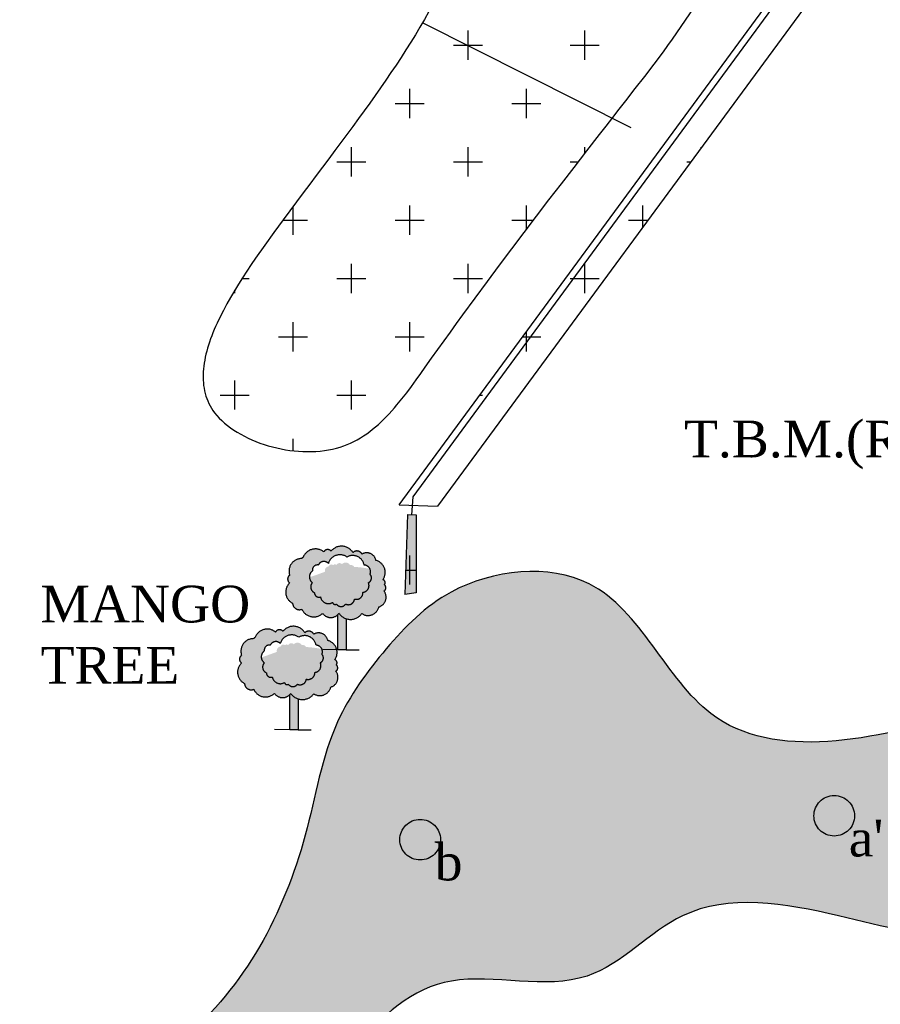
# Model space of a CAD drawing. Header units: millimetres. Extents: x 10604 to 12234, y -294 to 1108.
# Tile 3 of 10: x 10907 to 11188, y 182 to 504. Entities that reach past the tile are written whole.
import ezdxf

# ---------------------------------------------------------------- set-up
doc = ezdxf.new("R2010")
doc.units = ezdxf.units.MM
doc.linetypes.add('ACAD_ISO10W100', pattern=[18, 12, -3, 0, -3])
doc.styles.get("Standard").update_dxf_attribs({"font": 'times.ttf', "height": 6})

msp = doc.modelspace()

# ---------------------------------------------------------------- hatches: boundary and pattern name
at = {"linetype": 'ACAD_ISO10W100', "ltscale": 100}
h = msp.add_hatch(dxfattribs=at)
h.set_pattern_fill('CROSS', color=256, scale=3, style=0)
h.set_pattern_definition([(0, (0, 0), (19.05, 19.05), [9.524999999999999, -28.575]), (90, (4.762499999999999, -4.762499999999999), (-19.05, 19.05), [9.524999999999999, -28.575])])
edge = h.paths.add_edge_path()
edge.add_spline(control_points=[(11112.51585961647, 681.8695266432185), (11118.97930193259, 660.2640212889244), (11124.08143629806, 608.1799113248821), (11155.21152514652, 540.8803248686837), (11096.31107016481, 465.7507773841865), (11054.53465164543, 411.7704224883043), (11015.10205968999, 354.6585615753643), (10947.88282810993, 374.718447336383), (11004.97443399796, 455.6492985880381), (11048.95612794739, 509.0687941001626), (11068.62410019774, 579.2045921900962), (11071.60659075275, 646.429863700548), (11002.32032277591, 679.314728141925), (11019.55390001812, 722.4475823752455), (11025.76750413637, 737.9992276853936)], knot_values=[114.572799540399, 114.572799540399, 114.572799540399, 114.572799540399, 181.9529653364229, 249.7234751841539, 326.1174300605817, 435.027948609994, 474.3407703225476, 515.8021843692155, 582.6378754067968, 683.0913322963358, 754.4609894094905, 793.9131955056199, 874.2858735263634, 919.6039516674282, 919.6039516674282, 919.6039516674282, 919.6039516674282], degree=3, periodic=0)
edge.add_spline(control_points=[(11025.76750413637, 737.9992276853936), (11050.85195197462, 734.3375879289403), (11092.61137656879, 728.2418599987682), (11108.12727922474, 696.5393407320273), (11112.51585961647, 681.8695266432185)], knot_values=[0, 0, 0, 0, 68.82267755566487, 114.572799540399, 114.572799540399, 114.572799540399, 114.572799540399], degree=3, periodic=0)
edge.add_line((11112.51585961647, 681.8695266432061), (11113.24191390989, 703.1872369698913))
edge.add_line((11113.24191390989, 703.1872369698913), (11110.55186925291, 708.9913954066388))
edge.add_line((11110.55186925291, 708.9913954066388), (11114.93491932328, 708.8349862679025))
edge.add_line((11114.93491932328, 708.8349862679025), (11115.12394368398, 711.6786368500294))
edge.add_line((11115.12394368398, 711.6786368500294), (11116.46722885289, 708.7803058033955))
edge.add_line((11116.46722885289, 708.7803058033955), (11123.10265192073, 708.5435207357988))
edge.add_line((11123.10265192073, 708.5435207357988), (11195.86977690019, 551.5379776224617))
edge.add_line((11195.86977690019, 551.5379776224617), (11043.79839306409, 344.6802910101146))
edge.add_line((11043.79839306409, 344.6802910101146), (11035.63066046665, 344.9717565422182))
edge.add_line((11035.63066046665, 344.9717565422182), (11035.42758633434, 341.9167435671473))
edge.add_line((11035.42758633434, 341.9167435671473), (11036.82757248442, 341.8685971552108))
edge.add_line((11036.82757248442, 341.8685971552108), (11036.82757248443, 316.389633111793))
edge.add_line((11036.82757248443, 316.389633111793), (11033.13936175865, 315.8852845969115))
edge.add_line((11033.13936175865, 315.8852845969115), (11034.02760018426, 341.9648899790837))
edge.add_line((11034.02760018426, 341.9648899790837), (11035.42758633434, 341.9167435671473))
edge.add_line((11035.42758633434, 341.9167435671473), (11035.63066046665, 344.9717565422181))
edge.add_line((11035.63066046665, 344.9717565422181), (11031.24761039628, 345.1281656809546))
edge.add_line((11031.24761039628, 345.1281656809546), (11183.31899423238, 551.9858522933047))
edge.add_line((11183.31899423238, 551.9858522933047), (11113.24191390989, 703.187236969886))
edge.add_line((11113.24191390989, 703.187236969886), (11112.51585961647, 681.8695266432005))
h.paths.add_polyline_path([(11187.89106866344, 554.6730937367), (11187.70204430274, 551.829443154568), (11185.84916758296, 551.8955630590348)], flags=16)
h = msp.add_hatch(color=256, dxfattribs=at)
h.set_gradient(color1=(0, 0, 255), one_color=1, tint=1, name='INVSPHERICAL')
edge = h.paths.add_edge_path()
edge.add_spline(control_points=[(11994.58054372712, 729.8497831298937), (11958.9224321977, 717.3160325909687), (11892.83332543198, 694.0858517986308), (11797.32685546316, 713.9442132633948), (11715.18160343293, 658.7239849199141), (11617.39899021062, 703.944394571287), (11531.39653568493, 659.6402079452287), (11424.23079758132, 689.0995387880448), (11423.27451110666, 570.5803352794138), (11434.2893695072, 499.8838621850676), (11438.95871008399, 410.4070223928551), (11439.31265145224, 357.7841901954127), (11426.82896181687, 279.9859500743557), (11364.8937760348, 299.7743258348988), (11327.10897240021, 301.4858994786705), (11322.28287946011, 301.5046882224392)], knot_values=[0, 0, 0, 0, 111.8566492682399, 207.3162520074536, 275.2504661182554, 387.0800430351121, 483.8169888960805, 566.1572179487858, 636.2808237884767, 761.2089069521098, 808.954717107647, 899.0411678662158, 929.2399148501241, 1019.517027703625, 1033.1862673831, 1033.1862673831, 1033.1862673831, 1033.1862673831], degree=3, periodic=0)
edge.add_line((11322.28287946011, 301.504688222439), (11317.61228334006, 228.2183874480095))
edge.add_line((11317.61228334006, 228.2183874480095), (11318.5481947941, 218.5657131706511))
edge.add_spline(control_points=[(11318.54819479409, 218.5657131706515), (11331.99283921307, 215.9789816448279), (11364.52201894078, 206.0956031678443), (11409.74663970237, 189.8063323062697), (11466.15800862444, 164.6563953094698), (11555.5630347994, 178.4147059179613), (11544.62065870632, 258.2099213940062), (11535.46463563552, 307.9710690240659), (11526.21494249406, 358.0214493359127), (11521.54255733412, 403.9369246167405), (11505.83993316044, 453.8377481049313), (11508.85379731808, 497.999004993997), (11528.07858572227, 532.7648414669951), (11557.18404700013, 565.7511115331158), (11614.77257608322, 548.6490624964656), (11627.57853170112, 592.6183538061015), (11659.57174942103, 606.434551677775), (11693.95538317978, 601.4548616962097), (11736.75361092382, 603.5131639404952), (11795.6868892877, 627.8224942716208), (11863.2556368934, 626.0997531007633), (11937.8996171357, 637.1336904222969), (11978.47713712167, 647.7506229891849), (12004.77103870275, 654.6303085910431)], knot_values=[0, 0, 0, 0, 40.34676076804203, 97.94532730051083, 144.6304597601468, 231.3851607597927, 295.3955214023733, 347.3860324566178, 390.3832426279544, 446.5928533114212, 485.5806910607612, 547.2237563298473, 571.1538924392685, 605.0902206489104, 671.3650207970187, 695.670919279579, 726.456903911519, 766.0809333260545, 799.5135396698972, 853.652385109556, 954.2959350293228, 998.5348224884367, 1079.971676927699, 1079.971676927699, 1079.971676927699, 1079.971676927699], degree=3, periodic=0)
edge.add_line((12004.77103870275, 654.6303085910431), (11994.58054372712, 729.8497831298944))
edge = h.paths.add_edge_path()
edge.add_spline(control_points=[(10674.56440109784, 70.38465197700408), (10654.52706393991, 68.24382179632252), (10616.02323048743, 64.12999329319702), (10647.17371583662, 9.245536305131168), (10666.67295942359, -55.90507785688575), (10769.8340724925, -57.82905278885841), (10857.09815375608, -20.56537033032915), (10917.65700030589, 58.51480148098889), (10990.47747809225, 114.3373459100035), (11030.16557778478, 201.9329330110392), (11093.20465364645, 182.2649562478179), (11125.45762086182, 220.3861983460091), (11172.99207103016, 212.3319745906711), (11221.25466279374, 198.1252067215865), (11258.36546209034, 218.6210279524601), (11282.83324859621, 221.2430238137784), (11289.38080094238, 221.3601299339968)], knot_values=[1109.183328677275, 1109.183328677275, 1109.183328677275, 1109.183328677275, 1155.927711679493, 1199.007536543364, 1252.536057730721, 1361.161953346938, 1439.773648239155, 1541.929438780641, 1645.931569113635, 1729.447296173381, 1773.770662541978, 1810.627294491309, 1861.482277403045, 1904.635833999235, 1959.164737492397, 1978.932404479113, 1978.932404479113, 1978.932404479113, 1978.932404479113], degree=3, periodic=0)
edge.add_line((11289.38080094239, 221.3601299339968), (11281.76775371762, 296.889832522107))
edge.add_spline(control_points=[(11281.76775371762, 296.8898325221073), (11260.02567418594, 292.0273719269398), (11214.92106864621, 274.7339396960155), (11130.27302210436, 256.0185857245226), (11103.84815973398, 328.4343396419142), (11050.42067944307, 322.8586074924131), (11026.51471724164, 298.5489672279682), (11007.35880189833, 272.2979324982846), (11000.18030993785, 224.1526448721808), (10974.79005244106, 175.8723001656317), (10920.67448628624, 146.9207464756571), (10897.45840210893, 98.77177691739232), (10845.678761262, 47.36310000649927), (10785.95476464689, -1.953950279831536), (10689.92274520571, 5.398746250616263), (10679.10746447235, 51.16154523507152), (10674.56440109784, 70.38465197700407)], knot_values=[1074.216300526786, 1074.216300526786, 1074.216300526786, 1074.216300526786, 1143.754260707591, 1225.92393931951, 1284.03145061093, 1329.170007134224, 1357.336594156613, 1385.991266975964, 1424.555739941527, 1501.787620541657, 1537.82989442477, 1604.060884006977, 1654.67882239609, 1756.937764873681, 1832.327655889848, 1886.933711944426, 1886.933711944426, 1886.933711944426, 1886.933711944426], degree=3, periodic=0)
h = msp.add_hatch(color=256, dxfattribs=at)
h.set_gradient(color1=(101, 20, 6), one_color=1, tint=1, name='INVSPHERICAL')
h.paths.add_polyline_path([(11036.82757248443, 341.8685971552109), (11034.02760018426, 341.9648899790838), (11033.13936175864, 315.8852845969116), (11036.82757248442, 316.389633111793)])
h = msp.add_hatch(color=256, dxfattribs=at)
h.set_gradient(color1=(0, 255, 0), one_color=1, tint=1, name='INVSPHERICAL')
h.paths.add_polyline_path([(10996.49792886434, 313.0082231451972, 0.5205670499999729), (10999.52045161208, 311.0757590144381, 0.5205670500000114), (11006.29090096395, 309.7471904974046, 0.52056705), (11011.61054093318, 309.747190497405, 0.5205670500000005), (11019.10639748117, 309.6264116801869, 0.5205670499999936), (11024.66784040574, 311.8004334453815, 0.5205670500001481), (11026.3604527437, 316.9939294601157, 0.5205670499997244), (11026.48135338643, 319.0471716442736, 0.5205670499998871), (11025.99774914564, 320.7380773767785, 0.5205670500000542), (11023.70063192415, 327.0185842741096, 0.5205670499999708), (11019.10639748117, 329.0718272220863, 0.520567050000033), (11016.20477704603, 329.5549424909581, 0.5205670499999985), (11009.07162242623, 330.0380585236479, 0.5205670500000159), (11006.65360456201, 329.7965008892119, 0.52056704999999), (10999.88315354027, 327.8640367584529, 0.5205670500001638), (10999.52045161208, 327.622479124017, 0.5205670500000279), (10995.53072038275, 322.1874254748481, 0.5205670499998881), (10995.53072038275, 319.6510664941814, 0.5205670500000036)])
h.paths.add_polyline_path([(11002.96971600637, 319.7389583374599, -0.5205670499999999), (11002.96971600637, 323.5799424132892, -0.52056705), (11004.89214660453, 325.5004336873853, -0.52056705), (11008.18774239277, 326.0491456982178, -0.5205670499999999), (11014.22966689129, 328.1068157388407, -0.52056705), (11019.85964316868, 325.5004336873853, -0.5205670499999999), (11021.78207376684, 322.4825183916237, -0.52056705), (11021.23280835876, 319.7389583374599, -0.52056705), (11019.44769327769, 316.5838650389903, -0.5205670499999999), (11016.70136456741, 314.3890169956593, -0.52056705), (11013.81771867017, 312.7428809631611, -0.5205670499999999), (11010.79675558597, 312.7428809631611, -0.5205670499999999), (11009.56090758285, 313.2915929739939, -0.5205670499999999), (11005.57872919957, 315.0749070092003, -0.52056705), (11003.65629860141, 316.4466870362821, -0.5205670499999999)], flags=16)
h.paths.add_polyline_path([(11006.63112136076, 319.2750645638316, -0.5205670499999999), (11006.63112136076, 321.031318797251, -0.5205670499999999), (11007.15377897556, 323.1198371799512, -0.5205670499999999), (11008.29412012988, 325.0659568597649, -0.52056705), (11009.76706203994, 325.4931537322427, -0.5205670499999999), (11010.76486096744, 325.4931537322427, -0.5205670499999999), (11012.61791659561, 325.7779519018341, -0.5205670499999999), (11015.23119965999, 325.4931537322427, -0.5205670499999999), (11016.75165620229, 324.1640963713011, -0.52056705), (11017.0367423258, 322.9299717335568, -0.52056705), (11016.514084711, 321.1262515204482, -0.5205670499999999), (11015.99142876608, 319.939592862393, -0.5205670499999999), (11014.99362983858, 318.2782713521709, -0.52056705), (11013.18808717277, 316.5694838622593, -0.52056705), (11010.71734633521, 316.6169498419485, -0.52056705), (11007.81897714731, 317.7086757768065, -0.52056705), (11007.15377897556, 318.0884066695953, -0.52056705)], flags=0)
h = msp.add_hatch(color=256, dxfattribs=at)
h.set_gradient(color1=(0, 255, 0), one_color=1, tint=1, name='INVSPHERICAL')
h.paths.add_polyline_path([(11013.8118440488, 322.6486267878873, 0.5205670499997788), (11012.06369165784, 322.9523470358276, 0.5205670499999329), (11010.69557283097, 320.2188686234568, 0.5205670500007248), (11011.07560639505, 319.8392186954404, 0.5205670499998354), (11013.27979839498, 320.0670084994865, 0.5205670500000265), (11014.03986385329, 321.3578176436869, 0.5205670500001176)], flags=17)
edge = h.paths.add_edge_path()
edge.add_arc((11020.5469103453, 321.3030382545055), 1.707864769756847, 293.6789555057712, 403.678955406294)
edge.add_arc((11019.76427494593, 323.3184258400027), 2.184090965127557, 337.4973870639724, 385.5183638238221)
edge.add_spline(control_points=[(11021.73530184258, 324.2593330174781), (11021.62418734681, 324.2797555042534), (11019.91859669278, 324.5881785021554), (11018.20101791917, 324.8163204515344), (11016.60515072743, 324.8922197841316)], knot_values=[605.2425099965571, 605.2425099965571, 605.2425099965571, 605.2425099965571, 605.9904952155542, 616.7188395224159, 616.7188395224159, 616.7188395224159, 616.7188395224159], degree=3, periodic=0)
edge.add_arc((11015.52611993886, 324.2963074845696), 1.232647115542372, -6.157268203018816, 28.910389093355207, ccw=False)
edge.add_arc((11016.46212757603, 323.4472243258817), 0.7731315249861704, -41.99268335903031, 68.00731654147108, ccw=False)
edge.add_arc((11016.14392427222, 322.2110960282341), 1.146257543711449, -71.15981518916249, 38.840184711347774, ccw=False)
edge.add_arc((11015.83730306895, 320.7159060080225), 0.7914649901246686, -78.77077409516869, 31.229225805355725, ccw=False)
edge.add_arc((11014.91089437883, 319.4582652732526), 1.182890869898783, -85.98926123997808, 24.01073866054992, ccw=False)
edge.add_arc((11013.49260556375, 318.0560049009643), 1.517391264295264, -101.57704676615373, 8.42295313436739, ccw=False)
edge.add_arc((11011.96933477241, 317.4582325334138), 1.508387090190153, 213.8994128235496, 323.89941272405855, ccw=False)
edge.add_arc((11009.65037910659, 318.1775427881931), 1.890468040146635, 194.3601618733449, 304.36016177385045, ccw=False)
edge.add_arc((11007.61932327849, 318.1314296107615), 0.4675280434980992, 185.2799512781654, 295.2799511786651, ccw=False)
edge.add_arc((11007.30790357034, 318.8647200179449), 0.7914649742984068, 148.7708553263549, 258.7708552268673, ccw=False)
edge.add_arc((11007.24599258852, 320.1531916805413), 1.071995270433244, 125.00000004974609, 234.99999995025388, ccw=False)
edge.add_arc((11007.62364832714, 321.8925935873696), 1.314117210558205, 110.95012396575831, 220.9501238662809, ccw=False)
edge.add_arc((11008.40529338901, 323.6936592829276), 1.376793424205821, 196.3242013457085, 204.6315596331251, ccw=False)
edge.add_spline(control_points=[(11007.08400311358, 323.306681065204), (11005.37405706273, 322.701825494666), (11003.67952714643, 322.0294813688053), (11001.97529684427, 321.5015143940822)], knot_values=[638.6196816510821, 638.6196816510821, 638.6196816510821, 638.6196816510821, 650.7513782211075, 650.7513782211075, 650.7513782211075, 650.7513782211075], degree=3, periodic=0)
edge.add_arc((11004.31445901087, 321.6594503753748), 2.344487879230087, 183.8626445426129, 234.9999999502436)
edge.add_arc((11004.46564389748, 318.3331978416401), 2.052793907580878, 136.7798428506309, 246.7798427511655)
edge.add_arc((11005.09777925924, 316.4338472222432), 1.441537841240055, 179.4896582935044, 289.4896581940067)
edge.add_arc((11008.19416335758, 315.5774256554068), 2.663272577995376, 190.8760316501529, 300.8760315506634)
edge.add_arc((11010.37093772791, 313.4499120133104), 0.8253567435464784, 191.0589533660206, 301.0589532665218)
edge.add_arc((11012.30723712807, 313.8005315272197), 1.843957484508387, 215.0000000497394, 324.9999999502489)
edge.add_arc((11014.68322318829, 314.5755242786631), 2.026741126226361, 244.7199868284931, 354.7199867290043)
edge.add_arc((11017.30610434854, 316.4479410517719), 2.145898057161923, 253.6316208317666, 363.6316207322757)
edge.add_arc((11019.23564076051, 318.7863872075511), 2.212706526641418, 275.4993235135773, 385.4993234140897)
h = msp.add_hatch(color=256, dxfattribs=at)
h.set_gradient(color1=(38, 76, 47), one_color=1, tint=1, name='SPHERICAL')
h.paths.add_polyline_path([(11013.97619484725, 307.9625511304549, -0.1663771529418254), (11011.61054093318, 309.7471904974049, -0.04335099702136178), (11011.24956482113, 309.3164549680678), (11011.24956482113, 297.841372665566), (11013.97619484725, 297.841372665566)])
h = msp.add_hatch(color=256, dxfattribs=at)
h.set_gradient(color1=(0, 255, 0), one_color=1, tint=1, name='INVSPHERICAL')
h.paths.add_polyline_path([(10980.78189735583, 286.8363891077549, 0.5205670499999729), (10983.80442010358, 284.9039249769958, 0.5205670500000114), (10990.57486945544, 283.5753564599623, 0.52056705), (10995.89450942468, 283.5753564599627, 0.5205670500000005), (11003.39036597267, 283.4545776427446, 0.5205670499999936), (11008.95180889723, 285.6285994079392, 0.5205670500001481), (11010.64442123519, 290.8220954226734, 0.5205670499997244), (11010.76532187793, 292.8753376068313, 0.5205670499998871), (11010.28171763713, 294.5662433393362, 0.5205670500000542), (11007.98460041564, 300.8467502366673, 0.5205670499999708), (11003.39036597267, 302.899993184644, 0.520567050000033), (11000.48874553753, 303.3831084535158, 0.5205670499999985), (10993.35559091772, 303.8662244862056, 0.5205670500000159), (10990.9375730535, 303.6246668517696, 0.52056704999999), (10984.16712203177, 301.6922027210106, 0.5205670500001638), (10983.80442010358, 301.4506450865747, 0.5205670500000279), (10979.81468887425, 296.0155914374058, 0.5205670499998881), (10979.81468887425, 293.4792324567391, 0.5205670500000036)])
h.paths.add_polyline_path([(10987.25368449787, 293.5671243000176, -0.5205670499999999), (10987.25368449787, 297.4081083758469, -0.52056705), (10989.17611509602, 299.328599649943, -0.52056705), (10992.47171088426, 299.8773116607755, -0.5205670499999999), (10998.51363538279, 301.9349817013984, -0.52056705), (11004.14361166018, 299.328599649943, -0.5205670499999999), (11006.06604225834, 296.3106843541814, -0.52056705), (11005.51677685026, 293.5671243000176, -0.52056705), (11003.73166176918, 290.412031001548, -0.5205670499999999), (11000.9853330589, 288.2171829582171, -0.52056705), (10998.10168716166, 286.5710469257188, -0.5205670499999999), (10995.08072407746, 286.5710469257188, -0.5205670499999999), (10993.84487607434, 287.1197589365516, -0.5205670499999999), (10989.86269769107, 288.903072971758, -0.52056705), (10987.94026709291, 290.2748529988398, -0.5205670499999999)], flags=16)
h.paths.add_polyline_path([(10990.91508985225, 293.1032305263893, -0.5205670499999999), (10990.91508985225, 294.8594847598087, -0.5205670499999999), (10991.43774746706, 296.9480031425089, -0.5205670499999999), (10992.57808862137, 298.8941228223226, -0.52056705), (10994.05103053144, 299.3213196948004, -0.5205670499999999), (10995.04882945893, 299.3213196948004, -0.5205670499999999), (10996.90188508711, 299.6061178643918, -0.5205670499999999), (10999.51516815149, 299.3213196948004, -0.5205670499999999), (11001.03562469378, 297.9922623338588, -0.52056705), (11001.3207108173, 296.7581376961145, -0.52056705), (11000.7980532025, 294.9544174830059, -0.5205670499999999), (11000.27539725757, 293.7677588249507, -0.5205670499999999), (10999.27759833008, 292.1064373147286, -0.52056705), (10997.47205566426, 290.3976498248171, -0.52056705), (10995.0013148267, 290.4451158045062, -0.52056705), (10992.1029456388, 291.5368417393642, -0.52056705), (10991.43774746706, 291.916572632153, -0.52056705)], flags=0)
h = msp.add_hatch(color=256, dxfattribs=at)
h.set_gradient(color1=(0, 255, 0), one_color=1, tint=1, name='INVSPHERICAL')
h.paths.add_polyline_path([(10998.0958125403, 296.476792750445, 0.5205670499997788), (10996.34766014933, 296.7805129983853, 0.5205670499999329), (10994.97954132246, 294.0470345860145, 0.5205670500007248), (10995.35957488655, 293.6673846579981, 0.5205670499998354), (10997.56376688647, 293.8951744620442, 0.5205670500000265), (10998.32383234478, 295.1859836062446, 0.5205670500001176)], flags=17)
edge = h.paths.add_edge_path()
edge.add_arc((11004.8308788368, 295.1312042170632), 1.707864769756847, 293.6789555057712, 403.678955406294)
edge.add_arc((11004.04824343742, 297.1465918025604), 2.184090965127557, 337.4973870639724, 385.5183638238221)
edge.add_spline(control_points=[(11006.01927033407, 298.0874989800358), (11005.90815583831, 298.1079214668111), (11004.20256518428, 298.4163444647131), (11002.48498641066, 298.6444864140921), (11000.88911921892, 298.7203857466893)], knot_values=[605.2425099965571, 605.2425099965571, 605.2425099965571, 605.2425099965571, 605.9904952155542, 616.7188395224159, 616.7188395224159, 616.7188395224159, 616.7188395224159], degree=3, periodic=0)
edge.add_arc((10999.81008843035, 298.1244734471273), 1.232647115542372, -6.157268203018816, 28.910389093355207, ccw=False)
edge.add_arc((11000.74609606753, 297.2753902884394), 0.7731315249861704, -41.99268335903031, 68.00731654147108, ccw=False)
edge.add_arc((11000.42789276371, 296.0392619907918), 1.146257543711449, -71.15981518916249, 38.840184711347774, ccw=False)
edge.add_arc((11000.12127156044, 294.5440719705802), 0.7914649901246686, -78.77077409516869, 31.229225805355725, ccw=False)
edge.add_arc((10999.19486287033, 293.2864312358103), 1.182890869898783, -85.98926123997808, 24.01073866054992, ccw=False)
edge.add_arc((10997.77657405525, 291.884170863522), 1.517391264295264, -101.57704676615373, 8.42295313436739, ccw=False)
edge.add_arc((10996.25330326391, 291.2863984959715), 1.508387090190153, 213.8994128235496, 323.89941272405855, ccw=False)
edge.add_arc((10993.93434759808, 292.0057087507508), 1.890468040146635, 194.3601618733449, 304.36016177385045, ccw=False)
edge.add_arc((10991.90329176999, 291.9595955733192), 0.4675280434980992, 185.2799512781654, 295.2799511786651, ccw=False)
edge.add_arc((10991.59187206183, 292.6928859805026), 0.7914649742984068, 148.7708553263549, 258.7708552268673, ccw=False)
edge.add_arc((10991.52996108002, 293.981357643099), 1.071995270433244, 125.00000004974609, 234.99999995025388, ccw=False)
edge.add_arc((10991.90761681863, 295.7207595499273), 1.314117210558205, 110.95012396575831, 220.9501238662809, ccw=False)
edge.add_arc((10992.68926188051, 297.5218252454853), 1.376793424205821, 196.3242013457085, 204.6315596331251, ccw=False)
edge.add_spline(control_points=[(10991.36797160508, 297.1348470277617), (10989.65802555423, 296.5299914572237), (10987.96349563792, 295.857647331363), (10986.25926533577, 295.3296803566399)], knot_values=[638.6196816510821, 638.6196816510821, 638.6196816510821, 638.6196816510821, 650.7513782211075, 650.7513782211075, 650.7513782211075, 650.7513782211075], degree=3, periodic=0)
edge.add_arc((10988.59842750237, 295.4876163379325), 2.344487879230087, 183.8626445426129, 234.9999999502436)
edge.add_arc((10988.74961238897, 292.1613638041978), 2.052793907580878, 136.7798428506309, 246.7798427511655)
edge.add_arc((10989.38174775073, 290.2620131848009), 1.441537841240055, 179.4896582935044, 289.4896581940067)
edge.add_arc((10992.47813184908, 289.4055916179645), 2.663272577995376, 190.8760316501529, 300.8760315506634)
edge.add_arc((10994.6549062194, 287.2780779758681), 0.8253567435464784, 191.0589533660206, 301.0589532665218)
edge.add_arc((10996.59120561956, 287.6286974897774), 1.843957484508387, 215.0000000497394, 324.9999999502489)
edge.add_arc((10998.96719167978, 288.4036902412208), 2.026741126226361, 244.7199868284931, 354.7199867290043)
edge.add_arc((11001.59007284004, 290.2761070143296), 2.145898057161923, 253.6316208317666, 363.6316207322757)
edge.add_arc((11003.51960925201, 292.6145531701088), 2.212706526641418, 275.4993235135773, 385.4993234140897)
h = msp.add_hatch(color=256, dxfattribs=at)
h.set_gradient(color1=(38, 76, 47), one_color=1, tint=1, name='SPHERICAL')
h.paths.add_polyline_path([(10998.26016333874, 281.7907170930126, -0.1663771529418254), (10995.89450942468, 283.5753564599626, -0.04335099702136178), (10995.53353331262, 283.1446209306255), (10995.53353331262, 271.6695386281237), (10998.26016333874, 271.6695386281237)])
h = msp.add_hatch(color=256, dxfattribs=at)
h.set_gradient(color1=(232, 107, 84), one_color=1, tint=1, name='INVSPHERICAL')
h.paths.add_polyline_path([(11180.00464726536, 243.5923109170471, 1), (11166.74798689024, 243.5923109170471, 1)])
h = msp.add_hatch(color=256, dxfattribs=at)
h.set_gradient(color1=(232, 107, 84), one_color=1, tint=1, name='INVSPHERICAL')
h.paths.add_polyline_path([(11044.78115926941, 235.7879949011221, 1), (11031.52449889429, 235.7879949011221, 1)])

# ---------------------------------------------------------------- linework, layer by layer
for p, q in [((11035.81968482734, 347.8154071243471), (11187.89106866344, 554.6730937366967)), ((11031.24761039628, 345.1281656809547), (11183.31899423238, 551.9858522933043)), ((11195.86977690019, 551.5379776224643), (11043.79839306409, 344.6802910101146)), ((11107.11048037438, 468.2695718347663), (11038.91642592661, 502.6454798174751)), ((11035.42758633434, 341.9167435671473), (11035.81968482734, 347.8154071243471)), ((11031.24761039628, 345.1281656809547), (11043.79839306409, 344.6802910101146)), ((11034.02760018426, 341.9648899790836), (11033.13936175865, 315.8852845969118)), ((11034.02760018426, 341.9648899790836), (11036.82757248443, 341.8685971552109)), ((11036.82757248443, 341.8685971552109), (11036.82757248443, 316.389633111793)), ((11036.82757248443, 316.389633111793), (11033.13936175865, 315.8852845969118)), ((11011.24956482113, 297.841372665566), (11006.3366889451, 297.9508484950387)), ((11013.97619484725, 297.841372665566), (11018.21866337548, 297.841372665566)), ((10995.53353331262, 271.6695386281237), (10990.6206574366, 271.7790144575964)), ((10998.26016333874, 271.6695386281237), (11002.50263186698, 271.6695386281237))]:
    msp.add_line(p, q, dxfattribs=at)
for points in [[(11011.61054093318, 309.7471904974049, -0.52056705), (11006.29090096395, 309.7471904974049, -0.52056705), (10999.52045161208, 311.0757590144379, -0.52056705), (10996.49792886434, 313.0082231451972, -0.52056705), (10995.53072038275, 319.6510664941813, -0.52056705), (10995.53072038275, 322.1874254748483, -0.52056705), (10999.52045161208, 327.622479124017, -0.52056705), (10999.88315354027, 327.8640367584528, -0.52056705), (11006.65360456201, 329.796500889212, -0.52056705), (11009.07162242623, 330.0380585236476, -0.52056705), (11016.20477704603, 329.5549424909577, -0.52056705), (11019.10639748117, 329.0718272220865, -0.52056705), (11023.70063192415, 327.0185842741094, -0.52056705), (11025.99774914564, 320.7380773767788, -0.52056705), (11026.48135338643, 319.0471716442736, -0.52056705), (11026.3604527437, 316.9939294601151, -0.52056705), (11024.66784040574, 311.8004334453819, -0.52056705), (11019.10639748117, 309.6264116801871, -0.52056705)], [(11008.18774239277, 326.0491456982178, -0.52056705), (11014.22966689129, 328.1068157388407, -0.52056705), (11019.85964316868, 325.5004336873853, -0.52056705), (11021.78207376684, 322.4825183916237, -0.52056705), (11021.23280835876, 319.7389583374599, -0.52056705), (11019.44769327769, 316.5838650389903, -0.52056705), (11016.70136456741, 314.3890169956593, -0.52056705), (11013.81771867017, 312.7428809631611, -0.52056705), (11010.79675558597, 312.7428809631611, -0.52056705), (11009.56090758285, 313.2915929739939, -0.52056705), (11005.57872919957, 315.0749070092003, -0.52056705), (11003.65629860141, 316.4466870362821, -0.52056705), (11002.96971600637, 319.7389583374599, -0.52056705), (11002.96971600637, 323.5799424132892, -0.52056705), (11004.89214660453, 325.5004336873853, -0.52056705)], [(10995.89450942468, 283.5753564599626, -0.52056705), (10990.57486945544, 283.5753564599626, -0.52056705), (10983.80442010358, 284.9039249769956, -0.52056705), (10980.78189735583, 286.8363891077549, -0.52056705), (10979.81468887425, 293.479232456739, -0.52056705), (10979.81468887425, 296.015591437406, -0.52056705), (10983.80442010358, 301.4506450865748, -0.52056705), (10984.16712203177, 301.6922027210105, -0.52056705), (10990.9375730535, 303.6246668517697, -0.52056705), (10993.35559091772, 303.8662244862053, -0.52056705), (11000.48874553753, 303.3831084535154, -0.52056705), (11003.39036597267, 302.8999931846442, -0.52056705), (11007.98460041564, 300.8467502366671, -0.52056705), (11010.28171763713, 294.5662433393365, -0.52056705), (11010.76532187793, 292.8753376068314, -0.52056705), (11010.64442123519, 290.8220954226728, -0.52056705), (11008.95180889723, 285.6285994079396, -0.52056705), (11003.39036597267, 283.4545776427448, -0.52056705)], [(10992.47171088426, 299.8773116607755, -0.52056705), (10998.51363538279, 301.9349817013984, -0.52056705), (11004.14361166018, 299.328599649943, -0.52056705), (11006.06604225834, 296.3106843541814, -0.52056705), (11005.51677685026, 293.5671243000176, -0.52056705), (11003.73166176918, 290.412031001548, -0.52056705), (11000.9853330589, 288.2171829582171, -0.52056705), (10998.10168716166, 286.5710469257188, -0.52056705), (10995.08072407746, 286.5710469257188, -0.52056705), (10993.84487607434, 287.1197589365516, -0.52056705), (10989.86269769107, 288.903072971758, -0.52056705), (10987.94026709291, 290.2748529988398, -0.52056705), (10987.25368449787, 293.5671243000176, -0.52056705), (10987.25368449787, 297.4081083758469, -0.52056705), (10989.17611509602, 299.328599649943, -0.52056705)]]:
    msp.add_lwpolyline(points, format="xyb", close=True, dxfattribs=at)
for points in [[(11013.97619484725, 307.9625511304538), (11013.97619484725, 297.841372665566), (11011.24956482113, 297.841372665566), (11011.24956482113, 309.3164549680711)], [(10998.26016333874, 281.7907170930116), (10998.26016333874, 271.6695386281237), (10995.53353331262, 271.6695386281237), (10995.53353331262, 283.1446209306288)]]:
    msp.add_lwpolyline(points, dxfattribs=at)
for centre in [(11173.3763170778, 243.5923109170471), (11038.15282908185, 235.7879949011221)]:
    msp.add_circle(centre, 6.628330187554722, dxfattribs=at)
msp.add_spline([(11025.76750413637, 737.9992276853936), (11091.55145341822, 717.7746643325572), (11127.7419073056, 610.5892499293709), (11141.83969572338, 544.3012844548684), (11105.35130068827, 477.1847189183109), (11039.83804195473, 390.1817650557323), (11010.8131782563, 363.6665762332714), (10971.00765468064, 375.2669705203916), (10993.39826129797, 438.2405390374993), (11048.96014071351, 521.9290959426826), (11068.03361879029, 590.7028583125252), (11065.31580802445, 630.0613398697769), (11016.22232453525, 693.6977858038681), (11025.76750413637, 737.9992276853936)], degree=3, dxfattribs=at)
at = {"ltscale": 100}
for points in [[(11994.58054372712, 729.8497831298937), (11885.90451656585, 703.3652384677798), (11790.48166052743, 700.716785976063), (11726.8664252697, 676.8806938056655), (11615.53976514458, 687.474513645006), (11520.11690910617, 671.5837855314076), (11437.94723049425, 666.2868772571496), (11424.69405937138, 597.4270664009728), (11435.2965975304, 472.9497104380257), (11437.94723049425, 425.2775326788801), (11435.2965975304, 335.2300854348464), (11427.34469233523, 306.0970882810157), (11337.22310852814, 300.8001800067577), (11215.29390394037, 276.9640911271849), (11133.12422532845, 276.9640911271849), (11093.36470565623, 319.3393606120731), (11048.30391375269, 316.6909048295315), (11027.09883113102, 298.1517275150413), (11011.19502704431, 274.3156353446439), (11000.59248258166, 237.2372774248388), (10960.83296290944, 171.0259190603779), (10931.67598139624, 149.8382826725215), (10891.91645542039, 96.86919663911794), (10857.45820797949, 59.79083542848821), (10769.98725713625, 6.82174939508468), (10695.7694837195, 20.06402172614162), (10674.56440109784, 70.38465197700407)], [(12004.77103870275, 654.6303085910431), (11925.52297987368, 635.8764707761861), (11881.7279950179, 629.6251936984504), (11781.62518419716, 619.2063930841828), (11729.4883073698, 604.620075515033), (11696.12070166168, 602.5363153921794), (11656.49667224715, 602.5363153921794), (11629.38549024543, 587.9499978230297), (11616.87264283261, 567.1124031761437), (11552.22290598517, 552.526085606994), (11527.19720485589, 529.6047275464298), (11515.8350286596, 508.544044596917), (11509.98593302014, 447.1791069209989), (11518.75957332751, 409.1912835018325), (11527.53320733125, 353.670623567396), (11534.84457530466, 311.2995959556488), (11543.84419450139, 260.093931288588), (11540.56322989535, 196.1677117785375), (11456.89858201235, 173.2198395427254), (11412.60553461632, 187.9720442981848), (11358.46958079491, 207.6416495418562), (11269.88347969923, 219.1155840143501), (11217.38801448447, 204.363382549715), (11174.73544939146, 210.9199165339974), (11123.88046647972, 210.9199165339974), (11092.71128381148, 191.250311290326), (11048.41823641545, 189.6111777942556), (10991.00131798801, 128.9632252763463), (10919.22483392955, 53.69982480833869), (10846.96006426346, -18.50549775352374), (10774.69529459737, -49.45063693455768), (10667.33049214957, -32.94656489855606), (10642.5539987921, 14.50264960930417), (10630.16575526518, 55.76283299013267), (10674.56440109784, 70.38465197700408)]]:
    msp.add_spline(points, degree=3, dxfattribs=at)

# ---------------------------------------------------------------- texts
at = {"linetype": 'ACAD_ISO10W100', "char_height": 12, "attachment_point": 1}
for s, insert, width in [('T.B.M.(R.L. 100M) ', (11124.35069783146, 372.6767903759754), 181.1405661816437), ('MANGO TREE ', (10914.16591046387, 318.7597691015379), 65.57598713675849), ("a'", (11178.14198798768, 242.2944541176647), 65.57598713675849), ('b ', (11042.91849999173, 234.4901381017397), 65.57598713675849)]:
    msp.add_mtext(s, dxfattribs=dict(at, insert=insert, width=width))

doc.saveas('drawing.dxf')
